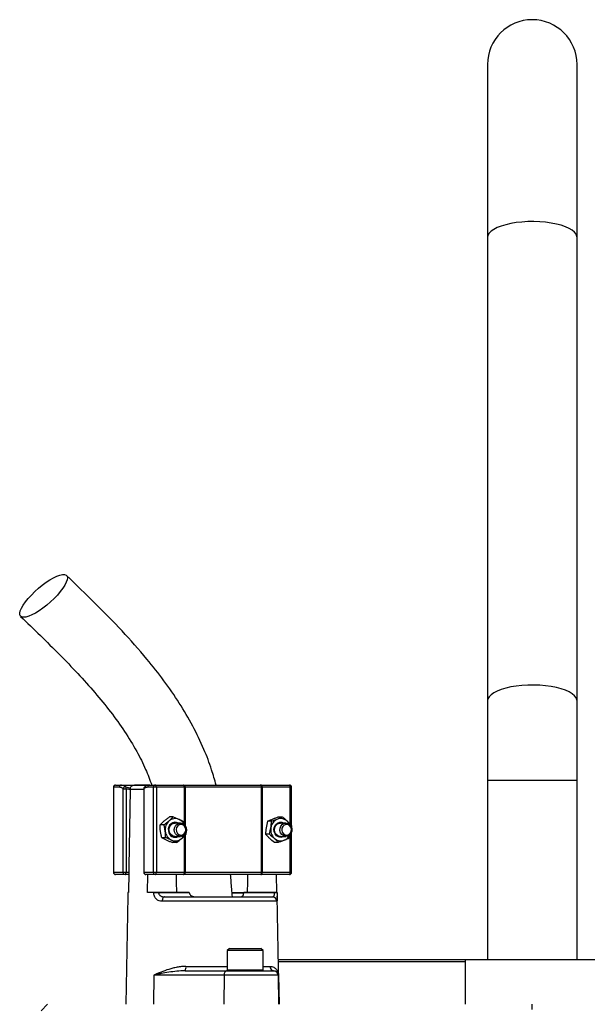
# Model space of a CAD drawing. Header units: millimetres. Extents: x 1512 to 2742, y 264 to 3453.
# Tile 6 of 7: x 1899 to 2152, y 3013 to 3453. Entities that reach past the tile are written whole.
import ezdxf

# ---------------------------------------------------------------- set-up
doc = ezdxf.new("R2010")
doc.units = ezdxf.units.MM

msp = doc.modelspace()

# ---------------------------------------------------------------- linework, layer by layer
at = {"color": 7, "linetype": 'Continuous', "lineweight": 25}
for p, q in [((2107.5, 3433.34), (2107.5, 3356.01)), ((2147.5, 3356.01), (2147.5, 3433.34)), ((2107.5, 3356.01), (2107.5, 3148.9)), ((2147.5, 3148.9), (2147.5, 3356.01)), ((2107.5, 3148.9), (2107.5, 3113.34)), ((2147.5, 3113.34), (2147.5, 3148.9)), ((1941.49, 3111.34), (1944.05, 3111.34)), ((1944.05, 3111.34), (1956.69, 3111.34)), ((1956.47, 3111.34), (1949.9, 3111.34)), ((1956.69, 3111.34), (1959.24, 3111.34)), ((1959.24, 3111.34), (1971.79, 3111.34)), ((1971.79, 3111.34), (1972.38, 3111.34)), ((1972.38, 3111.34), (2006, 3111.34)), ((2006, 3111.34), (2006.51, 3111.34)), ((2006.51, 3111.34), (2019.06, 3111.34)), ((2107.5, 3113.34), (2107.5, 3033.34)), ((2147.5, 3033.34), (2147.5, 3113.34)), ((1940.49, 3110.34), (1940.49, 3072.34)), ((1940.59, 3110.34), (1940.59, 3072.34)), ((1943.14, 3110.34), (1940.59, 3110.34)), ((1944.81, 3072.34), (1944.81, 3109.64)), ((1944.81, 3109.64), (1946.14, 3109.64)), ((1946.14, 3109.64), (1946.14, 3072.34)), ((1947.99, 3109.37), (1947.99, 3109.17)), ((1954.02, 3109.64), (1954.02, 3072.34)), ((1954.11, 3109.64), (1954.11, 3072.34)), ((1958.34, 3110.34), (1955.78, 3110.34)), ((1959.67, 3110.34), (1958.34, 3110.34)), ((1958.34, 3072.34), (1958.34, 3110.34)), ((1959.67, 3110.34), (1959.67, 3072.34)), ((1972.21, 3110.34), (1959.67, 3110.34)), ((1972.51, 3110.34), (1972.21, 3110.34)), ((2006.68, 3110.34), (1972.51, 3110.34)), ((2006.68, 3072.34), (2006.68, 3110.34)), ((2006.94, 3110.34), (2006.68, 3110.34)), ((2006.94, 3110.34), (2006.94, 3072.34)), ((2019.48, 3110.34), (2006.94, 3110.34)), ((2020.06, 3093.27), (2020.06, 3110.34)), ((1963.09, 3093.52), (1961.35, 3093.52)), ((1967.22, 3097.06), (1965.49, 3097.06)), ((1970.4, 3094.34), (1968.03, 3094.34)), ((1972.07, 3094.88), (1972.38, 3093.36)), ((2011.1, 3095.11), (2009.36, 3095.11)), ((2016.04, 3097.01), (2014.3, 3097.01)), ((2017.53, 3094.34), (2015.15, 3094.34)), ((2020, 3093.24), (2019.94, 3092.68)), ((2010.12, 3089.43), (2008.39, 3089.43)), ((2019.43, 3089.22), (2019.03, 3087.57)), ((2020.06, 3072.34), (2020.06, 3090.25)), ((1963.8, 3087.8), (1962.06, 3087.8)), ((1968.64, 3085.62), (1966.91, 3085.62)), ((1968.03, 3088.34), (1970.4, 3088.34)), ((2014.09, 3085.67), (2012.35, 3085.67)), ((2015.15, 3088.34), (2017.53, 3088.34)), ((1940.59, 3072.34), (1944.81, 3072.34)), ((1945.72, 3071.34), (1941.49, 3071.34)), ((1944.81, 3072.34), (1946.14, 3072.34)), ((1947.36, 3071.34), (1945.72, 3071.34)), ((1946.14, 3072.34), (1947.38, 3072.34)), ((1947.38, 3072.34), (1947.23, 3063.34)), ((1954.11, 3072.34), (1958.34, 3072.34)), ((1959.24, 3071.34), (1955.02, 3071.34)), ((1955.68, 3063.34), (1955.81, 3071.34)), ((1958.34, 3072.34), (1959.67, 3072.34)), ((1971.79, 3071.34), (1959.24, 3071.34)), ((1959.67, 3072.34), (1972.21, 3072.34)), ((1972.38, 3071.34), (1971.79, 3071.34)), ((1972.21, 3072.34), (1972.51, 3072.34)), ((2006, 3071.34), (1972.38, 3071.34)), ((1972.51, 3072.34), (2006.68, 3072.34)), ((2006.51, 3071.34), (2006, 3071.34)), ((2019.06, 3071.34), (2006.51, 3071.34)), ((2006.68, 3072.34), (2006.94, 3072.34)), ((2006.94, 3072.34), (2019.48, 3072.34)), ((2013.19, 3071.34), (2013.32, 3063.34)), ((1946.94, 3063.34), (1946.94, 3063.3)), ((1947.23, 3063.34), (1946.94, 3063.34)), ((1958.48, 3063.34), (1955.68, 3063.34)), ((1958.48, 3063.3), (1958.48, 3063.34)), ((1960.64, 3063.34), (1960.64, 3063.3)), ((1974.35, 3063.34), (1960.64, 3063.34)), ((1960.64, 3063.3), (1974.35, 3063.3)), ((1974.35, 3063.34), (1974.35, 3063.3)), ((1998.7, 3062.97), (1993.58, 3062.97)), ((1998.75, 3063.3), (1998.75, 3063.34)), ((2012.46, 3063.34), (1998.75, 3063.34)), ((1998.75, 3063.3), (2012.46, 3063.3)), ((2012.46, 3063.3), (2012.46, 3063.34)), ((2013.61, 3063.3), (2013.61, 3063.34)), ((1946.91, 3061.69), (1946.07, 3013.34)), ((2013.4, 3059.37), (1962.29, 3059.37)), ((1963.36, 3061.34), (2011.42, 3061.34)), ((1984.06, 3061.46), (1984.06, 3061.34)), ((1986.68, 3061.34), (1986.68, 3061.46)), ((1991.31, 3061.34), (1991.31, 3061.46)), ((1991.41, 3061.46), (1991.41, 3061.34)), ((1994.03, 3061.34), (1994.03, 3061.46)), ((1994.7, 3061.46), (1994.7, 3061.34)), ((1996.21, 3061.46), (1996.21, 3061.34)), ((1996.88, 3061.34), (1996.88, 3061.46)), ((1998.94, 3061.34), (1998.94, 3061.46)), ((2014.49, 3013.34), (2013.64, 3061.69)), ((1992.29, 3038.34), (1991.29, 3037.34)), ((1991.29, 3037.34), (1991.29, 3028.74)), ((2007.29, 3037.34), (1991.29, 3037.34)), ((1992.29, 3038.34), (2006.29, 3038.34)), ((2007.29, 3037.34), (2006.29, 3038.34)), ((2007.29, 3028.74), (2007.29, 3037.34)), ((2014.14, 3033.34), (2097.5, 3033.34)), ((2097.5, 3032.34), (2014.15, 3032.34)), ((2097.5, 3033.34), (2157.5, 3033.34)), ((2097.5, 3033.34), (2097.5, 3013.34)), ((1972.46, 3028.34), (1991.19, 3028.34)), ((1991.19, 3028.34), (2012, 3028.34)), ((2012, 3028.34), (2012.15, 3028.34)), ((1958.6, 3026.37), (1958.45, 3013.34)), ((1989.92, 3026.37), (1958.6, 3026.37)), ((1989.92, 3026.37), (1989.77, 3013.34)), ((2014, 3026.37), (1989.92, 3026.37)), ((2014, 3026.37), (2014.22, 3013.34)), ((2014.26, 3026.37), (2014, 3026.37)), ((2014.26, 3026.37), (2014.49, 3013.34)), ((1911.13, 3013.34), (1908.18, 3010.37)), ((2127.51, 3011.04), (2127.51, 3013.34))]:
    msp.add_line(p, q, dxfattribs=at)
at = {"color": 1, "linetype": 'Continuous', "lineweight": 25}
for p, q in [((2147.5, 3113.34), (2107.5, 3113.34)), ((1940.59, 3110.34), (1940.49, 3110.34)), ((1946.03, 3110.56), (1948.11, 3109.95)), ((1954.02, 3109.37), (1947.99, 3109.37)), ((1954.02, 3109.64), (1954.11, 3109.64)), ((1972.21, 3094.9), (1972.21, 3110.34)), ((1972.51, 3110.34), (1972.51, 3093.23)), ((2019.48, 3093.79), (2019.48, 3110.34)), ((2020.06, 3110.34), (2019.48, 3110.34)), ((1972.51, 3088.9), (1972.51, 3072.34)), ((2019.48, 3072.34), (2019.48, 3089.25)), ((1972.21, 3072.34), (1972.21, 3088.62)), ((1940.49, 3072.34), (1940.59, 3072.34)), ((1954.02, 3072.34), (1954.11, 3072.34)), ((2019.48, 3072.34), (2020.06, 3072.34)), ((1993.56, 3063.3), (1998.9, 3063.3)), ((1972.89, 3030.3), (1991.29, 3030.3)), ((1991.29, 3028.74), (2007.29, 3028.74)), ((2007.29, 3030.3), (2010.38, 3030.3))]:
    msp.add_line(p, q, dxfattribs=at)
at = {"color": 1, "linetype": 'Continuous', "lineweight": 25, "flags": 128}
for points in [[(2147.5, 3356.01), (2147.46, 3356.49), (2147.1, 3357.43), (2146.39, 3358.35), (2145.35, 3359.22), (2143.99, 3360.04), (2142.33, 3360.79), (2140.41, 3361.45), (2138.26, 3362.01), (2135.92, 3362.47), (2133.43, 3362.81), (2130.83, 3363.03), (2128.17, 3363.12), (2125.5, 3363.09), (2122.86, 3362.93), (2120.31, 3362.65), (2117.89, 3362.25), (2115.64, 3361.74), (2113.6, 3361.13), (2111.8, 3360.42), (2110.29, 3359.64), (2109.09, 3358.79), (2108.21, 3357.89), (2107.68, 3356.96), (2107.5, 3356.01)], [(2147.5, 3148.9), (2147.46, 3149.38), (2147.1, 3150.32), (2146.39, 3151.24), (2145.35, 3152.11), (2143.99, 3152.93), (2142.33, 3153.67), (2140.41, 3154.33), (2138.26, 3154.9), (2135.92, 3155.35), (2133.43, 3155.7), (2130.83, 3155.92), (2128.17, 3156.01), (2125.5, 3155.98), (2122.86, 3155.82), (2120.31, 3155.54), (2117.89, 3155.14), (2115.64, 3154.63), (2113.6, 3154.02), (2111.8, 3153.31), (2110.29, 3152.53), (2109.09, 3151.68), (2108.21, 3150.78), (2107.68, 3149.85), (2107.5, 3148.9)]]:
    msp.add_lwpolyline(points, dxfattribs=at)
at = {"color": 7, "linetype": 'Continuous', "lineweight": 25, "flags": 128}
for points in [[(1900.36, 3186.28), (1899.54, 3186.41), (1898.98, 3186.78), (1898.68, 3187.38), (1898.66, 3188.2), (1898.92, 3189.22), (1899.44, 3190.42), (1900.22, 3191.75), (1901.23, 3193.19), (1902.46, 3194.7), (1903.86, 3196.24), (1905.4, 3197.77), (1907.04, 3199.25), (1908.75, 3200.64), (1910.46, 3201.91), (1912.15, 3203.02), (1913.76, 3203.94), (1915.26, 3204.66), (1916.6, 3205.14), (1917.76, 3205.39), (1918.69, 3205.39), (1919.38, 3205.14), (1919.81, 3204.66), (1919.97, 3203.94), (1919.86, 3203.02), (1919.46, 3201.91), (1918.81, 3200.64), (1917.91, 3199.25), (1916.79, 3197.77), (1915.47, 3196.24), (1913.99, 3194.7), (1912.4, 3193.19), (1910.72, 3191.75), (1909, 3190.42), (1907.3, 3189.22), (1905.64, 3188.2), (1904.08, 3187.38), (1902.66, 3186.78), (1901.4, 3186.41), (1900.36, 3186.28)], [(1959.67, 3110.34), (1959.66, 3110.53), (1959.63, 3110.72), (1959.59, 3110.89), (1959.54, 3111.05), (1959.48, 3111.17), (1959.4, 3111.26), (1959.32, 3111.32), (1959.24, 3111.34)], [(1972.21, 3110.34), (1972.2, 3110.53), (1972.18, 3110.72), (1972.14, 3110.89), (1972.09, 3111.05), (1972.02, 3111.17), (1971.95, 3111.26), (1971.87, 3111.32), (1971.79, 3111.34)], [(2006.94, 3110.34), (2006.93, 3110.53), (2006.9, 3110.72), (2006.86, 3110.89), (2006.81, 3111.05), (2006.75, 3111.17), (2006.67, 3111.26), (2006.6, 3111.32), (2006.51, 3111.34)], [(2019.48, 3110.34), (2019.47, 3110.53), (2019.45, 3110.72), (2019.41, 3110.89), (2019.36, 3111.05), (2019.29, 3111.17), (2019.22, 3111.26), (2019.14, 3111.32), (2019.06, 3111.34)], [(1947.99, 3109.17), (1947.42, 3074.96), (1947.38, 3072.34)], [(1968.03, 3088.34), (1967.55, 3088.38), (1966.67, 3088.74), (1965.94, 3089.41), (1965.47, 3090.31), (1965.31, 3091.34), (1965.47, 3092.37), (1965.94, 3093.27), (1966.67, 3093.94), (1967.55, 3094.29), (1968.03, 3094.34)], [(1967.68, 3091.46), (1967.88, 3092.48), (1968.39, 3093.36), (1969.13, 3093.99), (1970.03, 3094.31), (1970.98, 3094.27), (1971.85, 3093.88), (1972.55, 3093.18), (1972.99, 3092.25), (1973.12, 3091.22), (1972.91, 3090.2), (1972.41, 3089.32), (1971.66, 3088.68), (1970.76, 3088.37), (1969.82, 3088.41), (1968.95, 3088.8), (1968.25, 3089.5), (1967.81, 3090.43), (1967.68, 3091.46)], [(1968.5, 3091.43), (1968.63, 3090.51), (1969.07, 3089.72), (1969.75, 3089.17), (1970.57, 3088.95), (1971.41, 3089.1), (1972.13, 3089.59), (1972.62, 3090.34), (1972.82, 3091.24), (1972.69, 3092.16), (1972.25, 3092.96), (1971.56, 3093.51), (1970.74, 3093.72), (1969.91, 3093.58), (1969.19, 3093.09), (1968.69, 3092.34), (1968.5, 3091.43)], [(2016.69, 3088.34), (2016.27, 3088.13), (2015.27, 3087.94), (2014.27, 3088.12), (2013.37, 3088.65), (2012.68, 3089.47), (2012.27, 3090.49), (2012.18, 3091.6), (2012.42, 3092.69), (2012.97, 3093.63), (2013.77, 3094.32), (2014.73, 3094.69), (2015.74, 3094.69), (2016.69, 3094.34)], [(2015.15, 3088.34), (2014.68, 3088.38), (2013.79, 3088.74), (2013.07, 3089.41), (2012.6, 3090.31), (2012.43, 3091.34), (2012.6, 3092.37), (2013.07, 3093.27), (2013.79, 3093.94), (2014.68, 3094.29), (2015.15, 3094.34)], [(2014.82, 3091.03), (2014.89, 3092.07), (2015.28, 3093.02), (2015.93, 3093.77), (2016.78, 3094.23), (2017.72, 3094.33), (2018.64, 3094.08), (2019.42, 3093.49), (2019.97, 3092.65), (2020.23, 3091.65), (2020.16, 3090.61), (2019.78, 3089.66), (2019.12, 3088.91), (2018.27, 3088.45), (2017.33, 3088.35), (2016.41, 3088.6), (2015.63, 3089.19), (2015.08, 3090.03), (2014.82, 3091.03)], [(2015.63, 3091.1), (2015.88, 3090.21), (2016.42, 3089.49), (2017.17, 3089.05), (2018.01, 3088.97), (2018.81, 3089.24), (2019.46, 3089.83), (2019.86, 3090.66), (2019.94, 3091.58), (2019.69, 3092.47), (2019.15, 3093.19), (2018.41, 3093.63), (2017.57, 3093.71), (2016.76, 3093.44), (2016.11, 3092.85), (2015.71, 3092.02), (2015.63, 3091.1)], [(1945.72, 3071.34), (1945.8, 3071.36), (1945.88, 3071.42), (1945.95, 3071.51), (1946.02, 3071.63), (1946.07, 3071.78), (1946.11, 3071.96), (1946.13, 3072.14), (1946.14, 3072.34)], [(1959.24, 3071.34), (1959.32, 3071.36), (1959.4, 3071.42), (1959.48, 3071.51), (1959.54, 3071.63), (1959.59, 3071.78), (1959.63, 3071.96), (1959.66, 3072.14), (1959.67, 3072.34)], [(1968.77, 3063.34), (1968.68, 3068.1), (1968.62, 3071.34)], [(1971.79, 3071.34), (1971.87, 3071.36), (1971.95, 3071.42), (1972.02, 3071.51), (1972.09, 3071.63), (1972.14, 3071.78), (1972.18, 3071.96), (1972.2, 3072.14), (1972.21, 3072.34)], [(2000.38, 3071.34), (2000.32, 3068.1), (2000.24, 3063.34)], [(2006.51, 3071.34), (2006.6, 3071.36), (2006.67, 3071.42), (2006.75, 3071.51), (2006.81, 3071.63), (2006.86, 3071.78), (2006.9, 3071.96), (2006.93, 3072.14), (2006.94, 3072.34)], [(2019.06, 3071.34), (2019.14, 3071.36), (2019.22, 3071.42), (2019.29, 3071.51), (2019.36, 3071.63), (2019.41, 3071.78), (2019.45, 3071.96), (2019.47, 3072.14), (2019.48, 3072.34)], [(1963.36, 3061.34), (1963.16, 3061.3), (1962.96, 3061.19), (1962.77, 3061.01), (1962.61, 3060.77), (1962.47, 3060.47), (1962.37, 3060.13), (1962.31, 3059.76), (1962.29, 3059.37)], [(1991.19, 3028.34), (1990.94, 3028.3), (1990.71, 3028.19), (1990.49, 3028.01), (1990.3, 3027.77), (1990.14, 3027.47), (1990.02, 3027.13), (1989.94, 3026.76), (1989.92, 3026.37)]]:
    msp.add_lwpolyline(points, dxfattribs=at)
at = {"color": 7, "linetype": 'Continuous', "lineweight": 25}
for centre, radius, start, end in [((2127.5, 3433.34), 20, 0, 180), ((1941.49, 3110.34), 1, 90, 180), ((1941.54, 3110.38), 0.957, 92.9521, 182.6753), ((1944.1, 3110.38), 0.957, 92.9521, 182.6753), ((1956.74, 3110.38), 0.957, 92.9521, 182.6753), ((1959.29, 3110.38), 0.957, 92.9521, 182.6753), ((1970.42, 3110.59), 2.1, 353.2811, 21.0059), ((2005.8, 3110.47), 0.888, 351.2804, 77.1075), ((2019.06, 3110.34), 1, 0, 90), ((1945.89, 3109.48), 1.09, 82.4634, 171.7428), ((1945.03, 3109.97), 1.16, 343.119, 30.4631), ((1955.02, 3109.64), 1, 130.9851, 180), ((1968.84, 3091.37), 5.25, 131.6721, 187.7396), ((1968.12, 3091.57), 3.12, 62.4403, 192.7787), ((1968.12, 3092.14), 4.2, 65.8532, 131.344), ((1967.83, 3091.66), 4.75, 24.534, 64.9945), ((2015.63, 3091.55), 4.88, 112.5541, 171.5111), ((2015.25, 3092.12), 4.22, 45.5497, 110.8316), ((2014.78, 3091.55), 4.96, 24.9446, 46.2667), ((1968.55, 3091.17), 4.95, 185.8974, 244.324), ((1968.13, 3091.04), 3.06, 183.0945, 297.9649), ((1967.67, 3091.12), 4.94, 310.8682, 335.066), ((2016.01, 3091.32), 5.3, 169.7112, 225.4509), ((2014.99, 3090.98), 4.7, 291.9113, 335.6144), ((1968.13, 3090.54), 4.2, 245.8532, 311.344), ((2015.25, 3090.56), 4.22, 225.5497, 290.8316), ((1941.49, 3072.34), 1, 180, 270), ((1941.54, 3072.29), 0.957, 177.3247, 267.0479), ((1945.77, 3072.29), 0.957, 177.3247, 267.0479), ((1955.02, 3072.34), 1, 180, 270), ((1955.07, 3072.29), 0.957, 177.3247, 267.0479), ((1959.29, 3072.29), 0.957, 177.3247, 267.0479), ((1970.42, 3072.09), 2.1, 338.9941, 6.7189), ((2005.8, 3072.2), 0.888, 282.8925, 8.7196), ((2019.06, 3072.34), 1, 270, 0), ((1959.56, 2977.89), 85.42, 89.2782, 90.7218), ((2013.03, 3043.29), 20.02, 88.348, 91.652), ((2011.41, 3059.35), 1.99, 0.7545, 89.7637), ((1970.32, 3029.84), 2.61, 324.8587, 10.1607), ((1991.69, 3028.74), 0.4, 180, 270), ((2006.89, 3028.74), 0.4, 270, 0), ((2012.27, 3030.23), 1.89, 177.7132, 266.4652), ((2012, 3026.34), 2, 0.9994, 89.9994)]:
    msp.add_arc(centre, radius, start, end, dxfattribs=at)
at = {"color": 1, "linetype": 'Continuous', "lineweight": 25}
msp.add_arc((1954.91, 3109.79), 0.817, 133.5963, 190.8042, dxfattribs=at)
at = {"color": 7, "linetype": 'Continuous', "lineweight": 25}
for points, knots in [([(1986.33, 3111.34), (1985.7, 3113.61), (1984.2, 3119.04), (1980.78, 3127.88), (1975.99, 3137.88), (1969.99, 3148.12), (1963.12, 3158.1), (1954.6, 3168.89), (1944.3, 3180.39), (1932.22, 3192.72), (1923.84, 3200.85), (1919.57, 3204.99)], [0, 0, 0, 0, 0.058949, 0.14111, 0.238657, 0.339873, 0.44357, 0.549598, 0.694805, 0.844557, 1, 1, 1, 1]), ([(1899.04, 3186.71), (1901.99, 3183.86), (1907.83, 3178.21), (1916.39, 3169.74), (1924.55, 3161.28), (1932.2, 3152.78), (1939.22, 3144.18), (1945.52, 3135.45), (1950.75, 3126.86), (1954.84, 3118.86), (1956.76, 3113.69), (1957.63, 3111.34)], [0, 0, 0, 0, 0.129604, 0.256426, 0.379868, 0.499476, 0.61491, 0.726074, 0.833202, 0.924146, 1, 1, 1, 1]), ([(1944.05, 3111.34), (1944.39, 3111.34), (1944.72, 3111.27), (1945.39, 3111.01), (1945.71, 3110.82), (1946.03, 3110.56)], [0, 0, 0, 0, 0.5, 0.5, 1, 1, 1, 1]), ([(1947.99, 3109.37), (1947.99, 3109.51), (1948.01, 3109.64), (1948.06, 3109.91), (1948.1, 3110.03), (1948.26, 3110.4), (1948.41, 3110.62), (1948.69, 3110.89), (1948.78, 3110.97), (1949, 3111.1), (1949.11, 3111.16), (1949.45, 3111.3), (1949.7, 3111.34), (1949.94, 3111.34)], [0, 0, 0, 0, 0.125, 0.125, 0.25, 0.25, 0.5, 0.5, 0.625, 0.625, 0.75, 0.75, 1, 1, 1, 1]), ([(1956.67, 3111.33), (1956.63, 3111.33), (1956.27, 3111.36), (1955.58, 3111.16), (1954.85, 3110.83), (1954.48, 3110.47), (1954.37, 3110.36)], [0, 0, 0, 0, 0.050093, 0.43798, 0.830713, 1, 1, 1, 1]), ([(1944.81, 3109.64), (1944.54, 3109.87), (1944.27, 3110.05), (1943.71, 3110.28), (1943.43, 3110.34), (1943.14, 3110.34)], [0, 0, 0, 0, 0.5, 0.5, 1, 1, 1, 1]), ([(1955.78, 3110.34), (1955.49, 3110.34), (1955.21, 3110.28), (1954.65, 3110.05), (1954.38, 3109.87), (1954.11, 3109.64)], [0, 0, 0, 0, 0.5, 0.5, 1, 1, 1, 1]), ([(1961.52, 3090.66), (1961.46, 3091.14), (1961.42, 3091.63), (1961.36, 3092.59), (1961.35, 3093.06), (1961.35, 3093.52)], [0, 0, 0, 0, 0.5, 0.5, 1, 1, 1, 1]), ([(1965.34, 3095.29), (1965.17, 3095.14), (1964.99, 3094.99), (1964.62, 3094.69), (1964.44, 3094.54), (1963.87, 3094.1), (1963.48, 3093.81), (1963.09, 3093.52)], [0, 0, 0, 0, 0.25, 0.25, 0.5, 0.5, 1, 1, 1, 1]), ([(1963.63, 3090.66), (1963.57, 3091.14), (1963.49, 3091.63), (1963.31, 3092.59), (1963.2, 3093.06), (1963.09, 3093.52)], [0, 0, 0, 0, 0.5, 0.5, 1, 1, 1, 1]), ([(1963.23, 3095.29), (1963.41, 3095.44), (1963.59, 3095.59), (1963.95, 3095.89), (1964.14, 3096.04), (1964.71, 3096.48), (1965.09, 3096.77), (1965.49, 3097.06)], [0, 0, 0, 0, 0.25, 0.25, 0.5, 0.5, 1, 1, 1, 1]), ([(1969.83, 3095.97), (1970.04, 3095.88), (1970.24, 3095.78), (1970.63, 3095.6), (1970.82, 3095.51), (1971.38, 3095.24), (1971.73, 3095.06), (1972.07, 3094.88)], [0, 0, 0, 0, 0.25, 0.25, 0.5, 0.5, 1, 1, 1, 1]), ([(2011.64, 3096.06), (2011.22, 3095.9), (2010.82, 3095.73), (2010.06, 3095.42), (2009.7, 3095.26), (2009.36, 3095.11)], [0, 0, 0, 0, 0.5, 0.5, 1, 1, 1, 1]), ([(2010.8, 3092.27), (2010.84, 3092.51), (2010.88, 3092.75), (2010.94, 3093.23), (2010.97, 3093.47), (2011.04, 3094.18), (2011.07, 3094.64), (2011.1, 3095.11)], [0, 0, 0, 0, 0.25, 0.25, 0.5, 0.5, 1, 1, 1, 1]), ([(2013.75, 3096.06), (2013.34, 3095.9), (2012.9, 3095.73), (2012, 3095.42), (2011.55, 3095.26), (2011.1, 3095.11)], [0, 0, 0, 0, 0.5, 0.5, 1, 1, 1, 1]), ([(2014.3, 3097.01), (2013.84, 3096.86), (2013.38, 3096.7), (2012.49, 3096.38), (2012.06, 3096.22), (2011.64, 3096.06)], [0, 0, 0, 0, 0.5, 0.5, 1, 1, 1, 1]), ([(2016.04, 3097.01), (2015.69, 3096.86), (2015.33, 3096.7), (2014.57, 3096.38), (2014.17, 3096.22), (2013.75, 3096.06)], [0, 0, 0, 0, 0.5, 0.5, 1, 1, 1, 1]), ([(2018.21, 3095.13), (2018.04, 3095.29), (2017.87, 3095.45), (2017.51, 3095.77), (2017.34, 3095.92), (2016.79, 3096.39), (2016.42, 3096.7), (2016.04, 3097.01)], [0, 0, 0, 0, 0.25, 0.25, 0.5, 0.5, 1, 1, 1, 1]), ([(1962.06, 3087.8), (1961.95, 3088.27), (1961.84, 3088.74), (1961.66, 3089.7), (1961.58, 3090.18), (1961.52, 3090.66)], [0, 0, 0, 0, 0.5, 0.5, 1, 1, 1, 1]), ([(1963.8, 3087.8), (1963.8, 3088.27), (1963.79, 3088.74), (1963.73, 3089.7), (1963.69, 3090.18), (1963.63, 3090.66)], [0, 0, 0, 0, 0.5, 0.5, 1, 1, 1, 1]), ([(1970.9, 3087.39), (1971.08, 3087.54), (1971.25, 3087.69), (1971.58, 3087.99), (1971.74, 3088.14), (1972.21, 3088.58), (1972.5, 3088.87), (1972.78, 3089.16)], [0, 0, 0, 0, 0.25, 0.25, 0.5, 0.5, 1, 1, 1, 1]), ([(1972.77, 3089.87), (1972.77, 3089.85), (1972.79, 3089.6), (1972.78, 3089.37), (1972.78, 3089.16)], [0, 0, 0, 0, 0.106367, 1, 1, 1, 1]), ([(2008.68, 3092.27), (2008.64, 3092.03), (2008.61, 3091.79), (2008.54, 3091.31), (2008.51, 3091.07), (2008.44, 3090.36), (2008.41, 3089.9), (2008.39, 3089.43)], [0, 0, 0, 0, 0.25, 0.25, 0.5, 0.5, 1, 1, 1, 1]), ([(2010.18, 3087.55), (2010.01, 3087.71), (2009.85, 3087.87), (2009.53, 3088.19), (2009.38, 3088.35), (2008.93, 3088.82), (2008.65, 3089.13), (2008.39, 3089.43)], [0, 0, 0, 0, 0.25, 0.25, 0.5, 0.5, 1, 1, 1, 1]), ([(1966.41, 3086.71), (1966.2, 3086.8), (1965.99, 3086.9), (1965.57, 3087.08), (1965.35, 3087.17), (1964.7, 3087.44), (1964.25, 3087.62), (1963.8, 3087.8)], [0, 0, 0, 0, 0.25, 0.25, 0.5, 0.5, 1, 1, 1, 1]), ([(1964.3, 3086.71), (1964.5, 3086.62), (1964.71, 3086.52), (1965.14, 3086.34), (1965.36, 3086.25), (1966.01, 3085.98), (1966.46, 3085.8), (1966.91, 3085.62)], [0, 0, 0, 0, 0.25, 0.25, 0.5, 0.5, 1, 1, 1, 1]), ([(2012.29, 3087.55), (2012.46, 3087.39), (2012.63, 3087.23), (2012.94, 3086.91), (2013.1, 3086.75), (2013.54, 3086.28), (2013.82, 3085.97), (2014.09, 3085.67)], [0, 0, 0, 0, 0.25, 0.25, 0.5, 0.5, 1, 1, 1, 1]), ([(2016.75, 3086.62), (2016.33, 3086.46), (2015.89, 3086.29), (2015, 3085.98), (2014.54, 3085.82), (2014.09, 3085.67)], [0, 0, 0, 0, 0.5, 0.5, 1, 1, 1, 1]), ([(2019.03, 3087.57), (2018.68, 3087.42), (2018.32, 3087.26), (2017.56, 3086.94), (2017.16, 3086.78), (2016.75, 3086.62)], [0, 0, 0, 0, 0.5, 0.5, 1, 1, 1, 1]), ([(1993.6, 3061.34), (1993.51, 3062.54), (1993.28, 3065.88), (1992.99, 3069.21), (1992.81, 3071.34)], [0, 0, 0, 0, 0.360853, 1, 1, 1, 1]), ([(1946.94, 3063.3), (1946.93, 3062.88), (1946.92, 3062.3), (1946.91, 3061.82), (1946.91, 3061.69)], [0, 0, 0, 0, 0.733208, 1, 1, 1, 1]), ([(1958.48, 3063.34), (1958.63, 3063.34), (1958.79, 3063.34), (1959.14, 3063.34), (1959.33, 3063.34), (1959.7, 3063.34), (1959.9, 3063.34), (1960.28, 3063.34), (1960.46, 3063.34), (1960.64, 3063.34)], [0, 0, 0, 0, 0.25, 0.25, 0.5, 0.5, 0.75, 0.75, 1, 1, 1, 1]), ([(1962.29, 3059.37), (1961.8, 3059.37), (1961.33, 3059.45), (1960.66, 3059.7), (1960.44, 3059.8), (1960.04, 3060.05), (1959.85, 3060.2), (1959.58, 3060.46), (1959.49, 3060.55), (1959.33, 3060.74), (1959.25, 3060.85), (1959.03, 3061.17), (1958.91, 3061.4), (1958.7, 3061.91), (1958.62, 3062.17), (1958.51, 3062.72), (1958.48, 3063.01), (1958.48, 3063.3)], [0, 0, 0, 0, 0.25, 0.25, 0.375, 0.375, 0.5, 0.5, 0.5625, 0.5625, 0.625, 0.625, 0.75, 0.75, 0.875, 0.875, 1, 1, 1, 1]), ([(1960.64, 3063.3), (1960.63, 3063.14), (1960.66, 3062.98), (1960.75, 3062.67), (1960.82, 3062.53), (1960.99, 3062.26), (1961.09, 3062.14), (1961.32, 3061.93), (1961.44, 3061.84), (1961.71, 3061.69), (1961.85, 3061.62), (1962.13, 3061.51), (1962.28, 3061.47), (1962.74, 3061.37), (1963.05, 3061.34), (1963.36, 3061.34)], [0, 0, 0, 0, 0.125, 0.125, 0.25, 0.25, 0.375, 0.375, 0.5, 0.5, 0.625, 0.625, 0.75, 0.75, 1, 1, 1, 1]), ([(1974.44, 3062.97), (1974.48, 3062.81), (1974.55, 3062.66), (1974.73, 3062.4), (1974.83, 3062.27), (1975.18, 3061.95), (1975.46, 3061.79), (1976.04, 3061.55), (1976.35, 3061.46), (1976.97, 3061.36), (1977.29, 3061.34), (1977.61, 3061.34)], [0, 0, 0, 0, 0.125, 0.125, 0.25, 0.25, 0.5, 0.5, 0.75, 0.75, 1, 1, 1, 1]), ([(1997.17, 3061.34), (1997.35, 3061.34), (1997.51, 3061.36), (1997.82, 3061.46), (1997.97, 3061.54), (1998.17, 3061.72), (1998.24, 3061.8), (1998.36, 3061.96), (1998.42, 3062.06), (1998.52, 3062.27), (1998.56, 3062.39), (1998.63, 3062.66), (1998.66, 3062.81), (1998.68, 3062.97)], [0, 0, 0, 0, 0.25, 0.25, 0.5, 0.5, 0.625, 0.625, 0.75, 0.75, 0.875, 0.875, 1, 1, 1, 1]), ([(2011.42, 3061.34), (2011.57, 3061.34), (2011.7, 3061.37), (2011.96, 3061.5), (2012.07, 3061.61), (2012.21, 3061.85), (2012.26, 3061.94), (2012.33, 3062.15), (2012.37, 3062.27), (2012.42, 3062.53), (2012.44, 3062.67), (2012.46, 3062.98), (2012.46, 3063.14), (2012.46, 3063.3)], [0, 0, 0, 0, 0.25, 0.25, 0.5, 0.5, 0.625, 0.625, 0.75, 0.75, 0.875, 0.875, 1, 1, 1, 1]), ([(2012.46, 3063.34), (2012.63, 3063.34), (2012.79, 3063.34), (2013.08, 3063.34), (2013.2, 3063.34), (2013.41, 3063.34), (2013.48, 3063.34), (2013.59, 3063.34), (2013.61, 3063.34), (2013.61, 3063.34)], [0, 0, 0, 0, 0.25, 0.25, 0.5, 0.5, 0.75, 0.75, 1, 1, 1, 1]), ([(2013.61, 3063.3), (2013.62, 3062.88), (2013.63, 3062.3), (2013.64, 3061.82), (2013.64, 3061.69)], [0, 0, 0, 0, 0.733208, 1, 1, 1, 1]), ([(1972.89, 3030.3), (1972.21, 3030.3), (1971.54, 3030.26), (1970.22, 3030.12), (1969.58, 3030.02), (1968.3, 3029.78), (1967.67, 3029.64), (1966.42, 3029.32), (1965.81, 3029.14), (1964.02, 3028.59), (1962.87, 3028.17), (1961.22, 3027.51), (1960.68, 3027.29), (1959.89, 3026.95), (1959.63, 3026.83), (1959.24, 3026.66), (1959.11, 3026.6), (1958.85, 3026.49), (1958.73, 3026.43), (1958.6, 3026.37)], [0, 0, 0, 0, 0.125, 0.125, 0.25, 0.25, 0.375, 0.375, 0.5, 0.5, 0.75, 0.75, 0.875, 0.875, 0.9375, 0.9375, 0.96875, 0.96875, 1, 1, 1, 1]), ([(1972.46, 3028.34), (1971.2, 3028.34), (1969.97, 3028.26), (1967.57, 3028.01), (1966.38, 3027.84), (1964.08, 3027.47), (1962.95, 3027.26), (1961.29, 3026.94), (1960.74, 3026.83), (1959.66, 3026.6), (1959.13, 3026.49), (1958.6, 3026.37)], [0, 0, 0, 0, 0.25, 0.25, 0.5, 0.5, 0.75, 0.75, 0.875, 0.875, 1, 1, 1, 1]), ([(2010.38, 3030.3), (2010.7, 3030.3), (2011, 3030.26), (2011.56, 3030.12), (2011.82, 3030.02), (2012.54, 3029.66), (2012.93, 3029.33), (2013.41, 3028.77), (2013.56, 3028.57), (2013.8, 3028.16), (2013.9, 3027.95), (2014.07, 3027.51), (2014.13, 3027.29), (2014.2, 3026.95), (2014.22, 3026.83), (2014.25, 3026.6), (2014.25, 3026.49), (2014.26, 3026.37)], [0, 0, 0, 0, 0.125, 0.125, 0.25, 0.25, 0.5, 0.5, 0.625, 0.625, 0.75, 0.75, 0.875, 0.875, 0.9375, 0.9375, 1, 1, 1, 1]), ([(2012.15, 3028.34), (2012.33, 3028.34), (2012.49, 3028.32), (2012.8, 3028.24), (2012.94, 3028.19), (2013.32, 3028.01), (2013.54, 3027.84), (2013.88, 3027.47), (2014.01, 3027.26), (2014.19, 3026.83), (2014.25, 3026.6), (2014.26, 3026.37)], [0, 0, 0, 0, 0.125, 0.125, 0.25, 0.25, 0.5, 0.5, 0.75, 0.75, 1, 1, 1, 1])]:
    msp.add_open_spline(points, degree=3, knots=knots, dxfattribs=at)
for points in [[(1947.99, 3109.17), (1947.38, 3109.34), (1946.76, 3109.5), (1946.14, 3109.64)], [(1961.35, 3093.52), (1961.91, 3094.1), (1962.53, 3094.69), (1963.23, 3095.29)], [(1967.22, 3097.06), (1966.66, 3096.48), (1966.05, 3095.89), (1965.34, 3095.29)], [(1967.22, 3097.06), (1968.13, 3096.7), (1969.01, 3096.34), (1969.83, 3095.97)], [(2009.36, 3095.11), (2009.09, 3094.18), (2008.85, 3093.24), (2008.68, 3092.27)], [(2020, 3093.24), (2019.47, 3093.86), (2018.88, 3094.49), (2018.21, 3095.13)], [(2010.12, 3089.43), (2010.4, 3090.36), (2010.63, 3091.3), (2010.8, 3092.27)], [(2010.12, 3089.43), (2010.89, 3088.82), (2011.62, 3088.19), (2012.29, 3087.55)], [(1962.06, 3087.8), (1962.74, 3087.44), (1963.47, 3087.08), (1964.3, 3086.71)], [(1968.64, 3085.62), (1967.97, 3085.98), (1967.24, 3086.34), (1966.41, 3086.71)], [(1968.64, 3085.62), (1969.44, 3086.2), (1970.2, 3086.79), (1970.9, 3087.39)], [(2012.35, 3085.67), (2011.59, 3086.28), (2010.86, 3086.91), (2010.18, 3087.55)], [(1974.35, 3063.3), (1974.35, 3063.19), (1974.39, 3063.07), (1974.44, 3062.97)], [(1998.75, 3063.3), (1998.74, 3063.19), (1998.72, 3063.07), (1998.68, 3062.97)]]:
    msp.add_open_spline(points, degree=3, dxfattribs=at)
at = {"color": 1, "linetype": 'Continuous', "lineweight": 25}
msp.add_open_spline([(2013.64, 3061.69), (2013.65, 3061.45), (2013.66, 3060.82), (2013.65, 3060.08), (2013.58, 3059.48), (2013.46, 3059.41), (2013.4, 3059.37)], degree=3, knots=[0, 0, 0, 0, 0.156853, 0.412559, 0.693103, 1, 1, 1, 1], dxfattribs=at)

doc.saveas('drawing.dxf')
